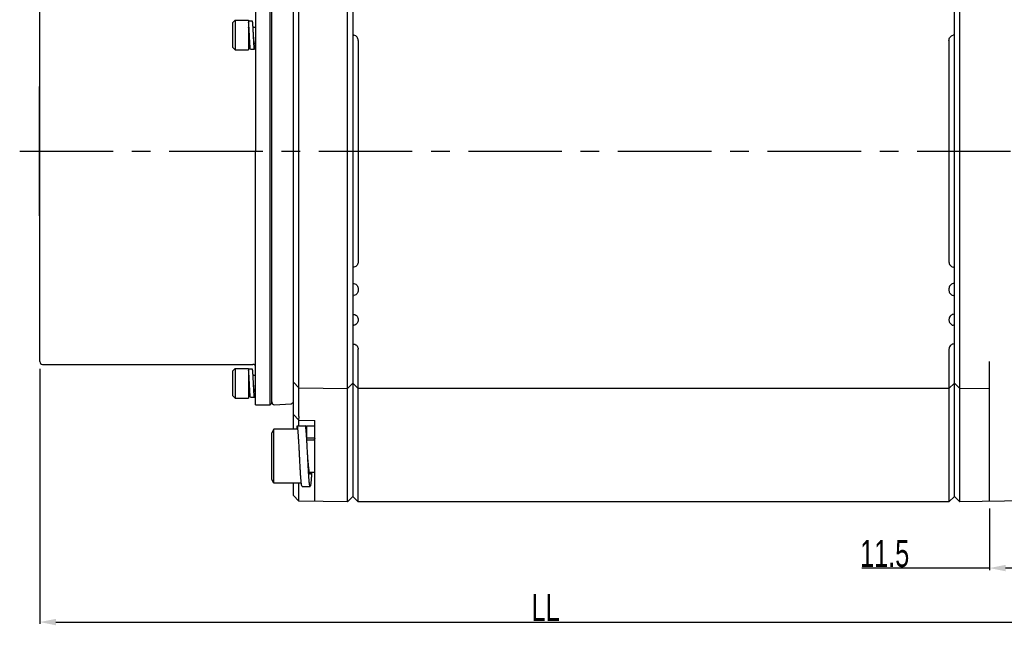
# Model space of a CAD drawing. Header units: millimetres. Extents: x -95 to 535, y -111 to 334.
# Tile 7 of 20: x 111 to 202, y 146 to 202. Entities that reach past the tile are written whole.
import ezdxf

# ---------------------------------------------------------------- set-up
doc = ezdxf.new("R2010")
doc.units = ezdxf.units.MM
doc.header["$LTSCALE"] = 23.1
doc.header["$PDMODE"] = 3
doc.header["$PDSIZE"] = 0.3125
doc.linetypes.add('CENTER', pattern=[0.6, 0.375, -0.075, 0.075, -0.075])
doc.layers.get('0').update_dxf_attribs({"linetype": 'CONTINUOUS'})
doc.layers.get('Defpoints').update_dxf_attribs({"linetype": 'CONTINUOUS'})
for name, color, linetype in [('02___PRT_ALL_AXES', 7, 'CONTINUOUS'), ('3_ALL_AXES', 7, 'CONTINUOUS'), ('7_ALL_FEATURES', 7, 'CONTINUOUS'), ('AXS', 7, 'CONTINUOUS'), ('DEFAULT_1', 7, 'CENTER')]:
    doc.layers.add(name, color=color, linetype=linetype)
doc.styles.get("Standard").update_dxf_attribs({"font": 'txt', "width": 0.7})
doc.dimstyles.new('DIMSTYLE_1', dxfattribs={"dimtxt": 2.5, "dimasz": 1.5, "dimexe": 0.18, "dimexo": 0.0625, "dimgap": 0.09, "dimtad": 1, "dimlfac": 2, "dimdsep": 46, "dimtxsty": 'Standard', "dimblk": '_FILLED', "dimblk1": '_FILLED', "dimblk2": '_FILLED', "dimcen": 0.09, "dimadec": 0, "dimazin": 0, "dimtp": 0.01, "dimtm": 0.01, "dimtfac": 1, "dimtofl": 0, "dimtmove": 0, "dimatfit": 3, "dimldrblk": '_FILLED', "dimfxl": 0, "dimtolj": 1, "dimarcsym": 0})

# ---------------------------------------------------------------- blocks, each defined once
blk = doc.blocks.new('_FILLED')
at = {"color": 0, "linetype": 'ByBlock'}
blk.add_solid([(0, 0), (-1, 0.2), (-1, -0.2)], dxfattribs=at)
blk = doc.blocks.new('*D166')
at = {"color": 0, "linetype": 'Continuous', "lineweight": -2}
for p, q in [((112.775, 169.766), (112.775, 146.139)), ((206.525, 157.262), (206.525, 146.139)), ((114.275, 146.319), (205.025, 146.319))]:
    blk.add_line(p, q, dxfattribs=at)
at = {"layer": 'Defpoints', "color": 0, "linetype": 'Continuous'}
for p in [(112.775, 169.829), (206.525, 157.325), (206.525, 146.319)]:
    blk.add_point(p, dxfattribs=at)
at = {"color": 0, "linetype": 'Continuous', "lineweight": -2, "xscale": 1.5, "yscale": 1.5, "zscale": 1.5, "rotation": 180}
blk.add_blockref('_FILLED', (112.775, 146.319), dxfattribs=at)
at = {"color": 0, "linetype": 'Continuous', "lineweight": -2, "xscale": 1.5, "yscale": 1.5, "zscale": 1.5}
blk.add_blockref('_FILLED', (206.525, 146.319), dxfattribs=at)
at = {"color": 0, "linetype": 'Continuous', "insert": (159.65, 147.659), "char_height": 2.5, "attachment_point": 5}
blk.add_mtext('\\A1;LL', dxfattribs=at)
blk = doc.blocks.new('*D176')
at = {"color": 0, "linetype": 'Continuous', "lineweight": -2}
for p, q in [((206.525, 157.438), (206.525, 151.139)), ((200.775, 156.838), (200.775, 151.139)), ((200.775, 151.319), (188.933, 151.319)), ((205.025, 151.319), (202.275, 151.319))]:
    blk.add_line(p, q, dxfattribs=at)
at = {"layer": 'Defpoints', "color": 0, "linetype": 'Continuous'}
for p in [(206.525, 157.501), (200.775, 156.9), (206.525, 151.319)]:
    blk.add_point(p, dxfattribs=at)
at = {"color": 0, "linetype": 'Continuous', "lineweight": -2, "xscale": 1.5, "yscale": 1.5, "zscale": 1.5, "rotation": 180}
blk.add_blockref('_FILLED', (200.775, 151.319), dxfattribs=at)
at = {"color": 0, "linetype": 'Continuous', "lineweight": -2, "xscale": 1.5, "yscale": 1.5, "zscale": 1.5}
blk.add_blockref('_FILLED', (206.525, 151.319), dxfattribs=at)
at = {"color": 0, "linetype": 'Continuous', "insert": (191.065, 152.659), "char_height": 2.5, "attachment_point": 5}
blk.add_mtext('\\A1;11.5', dxfattribs=at)

msp = doc.modelspace()

# ---------------------------------------------------------------- linework, layer by layer
at = {"color": 7, "linetype": 'Continuous'}
for p, q in [((141.2753, 157.4524), (141.2753, 222.4349)), ((141.7752, 221.9437), (141.7752, 157.9437)), ((197.5252, 157.9437), (197.5252, 221.9437)), ((198.0251, 157.4524), (198.0251, 222.4349)), ((136.2752, 164.1925), (136.2752, 206.442)), ((136.7751, 165.3604), (136.7751, 206.442)), ((130.6252, 201.8187), (130.8752, 202.0687)), ((130.6252, 201.8187), (130.6252, 199.5687)), ((130.8752, 202.0687), (130.8752, 199.3187)), ((141.7752, 200.7098), (141.8834, 200.6858)), ((142.2752, 200.1977), (142.2752, 179.6896)), ((197.0252, 200.1977), (197.0252, 179.6896)), ((197.5252, 200.7098), (197.417, 200.6858)), ((130.6252, 199.5687), (130.8752, 199.3187)), ((112.7252, 195.9437), (112.7252, 183.9437)), ((112.7252, 195.9437), (112.7502, 195.9437)), ((112.7502, 195.9437), (112.7502, 183.9437)), ((112.7252, 183.9437), (112.7502, 183.9437)), ((141.7752, 179.1775), (141.8834, 179.2015)), ((197.5252, 179.1775), (197.417, 179.2015)), ((141.7752, 177.7098), (141.8834, 177.6858)), ((142.2752, 177.1977), (142.2752, 177.0505)), ((197.0252, 177.1977), (197.0252, 177.0505)), ((197.5252, 177.7098), (197.417, 177.6858)), ((141.7752, 176.5383), (141.8834, 176.5623)), ((197.5252, 176.5383), (197.417, 176.5623)), ((141.7752, 174.849), (141.8834, 174.825)), ((142.2752, 174.3368), (142.2752, 174.3005)), ((197.0252, 174.3368), (197.0252, 174.3005)), ((197.5252, 174.849), (197.417, 174.825)), ((141.7752, 173.7883), (141.8834, 173.8123)), ((197.5252, 173.7883), (197.417, 173.8123)), ((141.7752, 172.099), (141.8834, 172.075)), ((142.2752, 157.4437), (142.2752, 171.5868)), ((197.0252, 171.5868), (197.0252, 157.4437)), ((197.5252, 172.099), (197.417, 172.075)), ((130.6252, 169.5687), (130.8752, 169.8187)), ((130.8752, 169.8187), (130.8752, 167.0687)), ((200.7752, 157.5004), (200.7752, 170.4437)), ((130.6252, 169.5687), (130.6252, 167.3187)), ((136.7751, 168.0309), (136.2752, 168.5397)), ((136.7751, 168.0309), (141.2753, 167.9524)), ((141.2753, 167.9524), (141.7752, 168.4437)), ((141.7752, 168.4437), (142.2752, 167.9437)), ((197.0252, 167.9437), (142.2752, 167.9437)), ((197.5252, 168.4437), (197.0252, 167.9437)), ((198.0251, 167.9524), (197.5252, 168.4437)), ((198.0251, 167.9524), (200.7752, 168.0004)), ((130.6252, 167.3187), (130.8752, 167.0687)), ((136.7751, 165.0309), (136.2752, 165.5397)), ((136.6252, 164.1925), (136.6252, 164.4925)), ((136.6252, 164.4925), (137.3752, 164.4925)), ((136.7751, 164.4925), (136.7751, 165.0309)), ((136.7751, 165.0309), (138.2752, 165.0048)), ((137.5252, 163.3675), (137.5252, 164.4925)), ((137.5252, 164.4925), (138.2752, 164.4925)), ((138.2752, 157.5048), (138.2752, 165.0048)), ((134.4744, 164.1925), (134.2752, 163.8475)), ((134.2752, 159.5376), (134.2752, 163.8475)), ((134.4744, 159.1925), (134.4744, 164.1925)), ((136.6252, 164.1925), (134.4744, 164.1925)), ((138.2752, 163.3675), (137.5252, 163.3675)), ((134.4744, 159.1925), (134.2752, 159.5375)), ((137.0084, 159.1925), (134.4744, 159.1925)), ((136.2752, 158.0397), (136.2752, 159.1925)), ((136.7751, 157.5309), (136.7751, 159.1925)), ((137.0752, 158.8925), (137.8252, 158.8925)), ((136.7751, 157.5309), (136.2752, 158.0397)), ((141.7752, 157.9437), (141.2753, 157.4524)), ((141.7752, 157.9437), (142.2752, 157.4437)), ((197.5252, 157.9437), (197.0252, 157.4437)), ((198.0251, 157.4524), (197.5252, 157.9437)), ((141.2753, 157.4524), (136.7751, 157.5309)), ((197.0252, 157.4437), (142.2752, 157.4437)), ((206.0253, 157.592), (198.0251, 157.4524))]:
    msp.add_line(p, q, dxfattribs=at)
for points, start_tangent, end_tangent in [([(142.2752, 200.1977), (142.2492, 200.3569), (142.1706, 200.5038), (142.0456, 200.6183), (141.8834, 200.6858)], (0, 1), (-0.976296, 0.2164396)), ([(197.0252, 200.1977), (197.0512, 200.3569), (197.1299, 200.5038), (197.2548, 200.6183), (197.417, 200.6858)], (0, 1), (0.976296, 0.2164396)), ([(142.2752, 179.6896), (142.2492, 179.5305), (142.1706, 179.3835), (142.0456, 179.2691), (141.8834, 179.2015)], (0, -1), (-0.976296, -0.2164396)), ([(197.0252, 179.6896), (197.0512, 179.5305), (197.1299, 179.3835), (197.2548, 179.2691), (197.417, 179.2015)], (0, -1), (0.976296, -0.2164396)), ([(141.8834, 177.6858), (142.0451, 177.6186), (142.17, 177.5046), (142.249, 177.3574), (142.2752, 177.1977)], (0.976296, -0.2164396), (0, -1)), ([(142.2752, 177.0505), (142.2492, 176.8913), (142.1706, 176.7444), (142.0456, 176.6299), (141.8834, 176.5623)], (0, -1), (-0.976296, -0.2164396)), ([(197.417, 177.6858), (197.2554, 177.6186), (197.1305, 177.5046), (197.0514, 177.3574), (197.0252, 177.1977)], (-0.976296, -0.2164396), (0, -1)), ([(197.0252, 177.0505), (197.0512, 176.8913), (197.1299, 176.7444), (197.2548, 176.6299), (197.417, 176.5623)], (0, -1), (0.976296, -0.2164396)), ([(141.8834, 174.825), (142.0451, 174.7578), (142.17, 174.6437), (142.249, 174.4966), (142.2752, 174.3368)], (0.976296, -0.2164396), (0, -1)), ([(142.2752, 174.3005), (142.2492, 174.1413), (142.1706, 173.9944), (142.0456, 173.8799), (141.8834, 173.8123)], (0, -1), (-0.976296, -0.2164396)), ([(197.417, 174.825), (197.2554, 174.7578), (197.1305, 174.6437), (197.0514, 174.4966), (197.0252, 174.3368)], (-0.976296, -0.2164396), (0, -1)), ([(197.0252, 174.3005), (197.0512, 174.1413), (197.1299, 173.9944), (197.2548, 173.8799), (197.417, 173.8123)], (0, -1), (0.976296, -0.2164396)), ([(141.8834, 172.075), (142.0451, 172.0078), (142.17, 171.8937), (142.249, 171.7466), (142.2752, 171.5868)], (0.976296, -0.2164396), (0, -1)), ([(197.417, 172.075), (197.2554, 172.0078), (197.1305, 171.8937), (197.0514, 171.7466), (197.0252, 171.5868)], (-0.976296, -0.2164396), (0, -1)), ([(136.7751, 165.3604), (136.772, 165.2606), (136.7626, 165.1605), (136.7469, 165.0597)], (0, -1), (-0.1828788, -0.9831355)), ([(136.8502, 161.6925), (136.8476, 161.7443), (136.837, 161.9509), (136.8264, 162.1561), (136.8158, 162.3587), (136.8052, 162.5578), (136.7946, 162.7521), (136.784, 162.9406), (136.7735, 163.1223), (136.7629, 163.2962), (136.7523, 163.4613), (136.7417, 163.6168), (136.7311, 163.7617), (136.7205, 163.8954), (136.7099, 164.017), (136.6993, 164.126), (136.6887, 164.2216), (136.6782, 164.3034), (136.6676, 164.371), (136.657, 164.424), (136.6464, 164.462), (136.6358, 164.4849), (136.6252, 164.4925)], (-0.0510901, 0.998694), (-1, 0)), ([(137.5084, 163.3664), (137.5023, 163.4613), (137.4917, 163.6168), (137.4811, 163.7617), (137.4705, 163.8954), (137.4599, 164.017), (137.4493, 164.126), (137.4387, 164.2216), (137.4282, 164.3034), (137.4176, 164.371), (137.407, 164.424), (137.3964, 164.462), (137.3858, 164.4849), (137.3752, 164.4925)], (-0.0636864, 0.99797), (-1, 0)), ([(137.5252, 164.4925), (137.5146, 164.4849), (137.504, 164.462), (137.4935, 164.424), (137.4829, 164.371), (137.4723, 164.3034), (137.4617, 164.2216), (137.4511, 164.126), (137.4502, 164.1169)], (-1, 0), (-0.1017665, -0.9948083)), ([(137.5252, 163.3675), (137.5116, 163.3599), (137.5084, 163.3562)], (-1, 0), (-0.6134759, -0.7897134)), ([(137.6002, 161.6925), (137.5976, 161.7443), (137.587, 161.9509), (137.5764, 162.1561), (137.5658, 162.3587), (137.5552, 162.5578), (137.5446, 162.7521), (137.534, 162.9406), (137.5235, 163.1223), (137.5129, 163.2962), (137.5084, 163.3664)], (-0.0510901, 0.998694), (-0.0636864, 0.99797)), ([(138.2752, 163.3675), (138.2616, 163.3599), (138.2479, 163.3373), (138.2343, 163.2997), (138.2207, 163.2475), (138.2092, 163.1926)], (-1, 0), (-0.1891347, -0.9819511)), ([(137.0752, 158.8934), (137.0699, 158.8944), (137.0593, 158.9097), (137.0487, 158.9402), (137.0382, 158.9857), (137.0276, 159.046), (137.017, 159.1208), (137.0064, 159.2096), (136.9958, 159.3119), (136.9852, 159.4273), (136.9746, 159.555), (136.964, 159.6944), (136.9535, 159.8447), (136.9429, 160.0051), (136.9323, 160.1748), (136.9217, 160.3527), (136.9111, 160.5379), (136.9005, 160.7295), (136.8899, 160.9263), (136.8793, 161.1273), (136.8687, 161.3313), (136.8582, 161.5374), (136.8502, 161.6925)], (-1, 0), (-0.0510901, 0.998694)), ([(137.8252, 160.0175), (137.8116, 160.0251), (137.7979, 160.0478), (137.7843, 160.0854), (137.7707, 160.1375), (137.757, 160.2037), (137.7434, 160.2834), (137.7298, 160.3759), (137.7161, 160.4803), (137.7025, 160.5956), (137.6889, 160.7209), (137.6752, 160.855), (137.6616, 160.9967), (137.6479, 161.1447), (137.6343, 161.2976), (137.6207, 161.4541), (137.607, 161.6128), (137.6002, 161.6925)], (-1, 0), (-0.0852052, 0.9963634)), ([(137.8252, 158.8934), (137.8199, 158.8944), (137.8093, 158.9097), (137.7987, 158.9402), (137.7882, 158.9857), (137.7776, 159.046), (137.767, 159.1208), (137.7564, 159.2096), (137.7458, 159.3119), (137.7352, 159.4273), (137.7246, 159.555), (137.714, 159.6944), (137.7035, 159.8447), (137.6929, 160.0051), (137.6823, 160.1748), (137.6717, 160.3527), (137.6611, 160.5379), (137.6505, 160.7295), (137.6399, 160.9263), (137.6293, 161.1273), (137.6187, 161.3313), (137.6082, 161.5374), (137.6002, 161.6925)], (-1, 0), (-0.0510901, 0.998694)), ([(137.9692, 160.1925), (137.9682, 160.1748), (137.9576, 160.0051), (137.947, 159.8447), (137.9364, 159.6944), (137.9258, 159.555), (137.9152, 159.4273), (137.9046, 159.3119), (137.894, 159.2096), (137.8835, 159.1208), (137.8729, 159.046), (137.8623, 158.9857), (137.8517, 158.9402), (137.8411, 158.9097), (137.8305, 158.8944), (137.8252, 158.8934)], (-0.060474, -0.9981698), (-1, 0)), ([(137.8913, 160.1925), (137.8798, 160.1375), (137.8661, 160.0854), (137.8525, 160.0478), (137.8389, 160.0251), (137.8252, 160.0175)], (-0.1893495, -0.9819098), (-1, 0))]:
    msp.add_spline(points, degree=3, dxfattribs=dict(at, start_tangent=start_tangent, end_tangent=end_tangent))
at = {"layer": '02___PRT_ALL_AXES', "color": 7, "linetype": 'Continuous'}
for p, q in [((130.8752, 202.0687), (132.1252, 202.0687)), ((132.1252, 202.0687), (132.1252, 199.3187)), ((132.536, 201.4437), (132.7752, 201.4437)), ((132.1252, 199.9437), (132.2394, 199.9437)), ((132.6752, 199.9437), (132.7752, 199.9437)), ((130.8752, 199.3187), (132.1252, 199.3187)), ((130.8752, 169.8187), (132.1252, 169.8187)), ((132.1252, 169.8187), (132.1252, 167.0687)), ((132.536, 169.1937), (132.7752, 169.1937)), ((130.8752, 167.0687), (132.1252, 167.0687)), ((132.1252, 167.6937), (132.2394, 167.6937)), ((132.6752, 167.6937), (132.7752, 167.6937))]:
    msp.add_line(p, q, dxfattribs=at)
at = {"layer": '3_ALL_AXES', "color": 7, "linetype": 'Continuous'}
for p, q in [((132.7752, 166.4437), (132.7752, 189.9437)), ((113.0252, 170.1937), (132.5252, 170.1937)), ((132.7752, 166.4437), (134.1252, 166.4437)), ((134.5383, 166.4575), (136.0383, 166.5361))]:
    msp.add_line(p, q, dxfattribs=at)
at = {"layer": '7_ALL_FEATURES', "color": 7, "linetype": 'Continuous'}
for p, q in [((112.7752, 170.4437), (112.7752, 214.9437)), ((134.1252, 166.4437), (134.1252, 213.4437)), ((132.7752, 211.0553), (132.7752, 189.9437)), ((134.2752, 166.5939), (134.2752, 206.787)), ((132.4752, 201.9937), (132.1252, 201.9937)), ((132.3002, 199.3937), (132.6752, 199.3937)), ((132.4752, 169.7437), (132.1252, 169.7437)), ((132.3002, 167.1437), (132.6752, 167.1437)), ((134.1252, 166.4437), (134.2752, 166.5937))]:
    msp.add_line(p, q, dxfattribs=at)
for centre, start, end in [((113.0252, 170.4437), 180, 270), ((132.5252, 169.9437), 0, 90), ((134.5252, 166.7071), 180, 273), ((136.0252, 166.7857), 273, 338.25)]:
    msp.add_arc(centre, 0.25, start, end, dxfattribs=at)
for points, start_tangent, end_tangent in [([(132.2002, 200.6937), (132.1956, 200.7886), (132.1909, 200.8829), (132.1863, 200.9763), (132.1816, 201.0682), (132.177, 201.1581), (132.1723, 201.2455), (132.1677, 201.3299), (132.163, 201.411), (132.1584, 201.4882), (132.1537, 201.5612), (132.1491, 201.6295), (132.1444, 201.6929), (132.1398, 201.7509), (132.1351, 201.8033), (132.1304, 201.8498), (132.1258, 201.8901), (132.1253, 201.8944)], (-0.0489121, 0.9988031), (-0.126144, 0.9920119)), ([(132.5752, 200.6937), (132.5706, 200.7886), (132.5659, 200.8829), (132.5613, 200.9763), (132.5566, 201.0682), (132.552, 201.1581), (132.5473, 201.2455), (132.5427, 201.3299), (132.538, 201.411), (132.5334, 201.4882), (132.5287, 201.5612), (132.5241, 201.6295), (132.5194, 201.6929), (132.5148, 201.7509), (132.5101, 201.8033), (132.5054, 201.8498), (132.5008, 201.8901), (132.4961, 201.924), (132.4915, 201.9514), (132.4868, 201.972), (132.4822, 201.9859), (132.4775, 201.9928), (132.4752, 201.9933)], (-0.0489121, 0.9988031), (-1, 0.0000009)), ([(132.2002, 200.6937), (132.1942, 200.765), (132.1881, 200.8356), (132.182, 200.905), (132.176, 200.9724), (132.1699, 201.0373), (132.1639, 201.0991), (132.1578, 201.1573), (132.1517, 201.2112), (132.1457, 201.2605), (132.1396, 201.3046), (132.1335, 201.3432), (132.1275, 201.3759), (132.1254, 201.3859)], (-0.0845782, 0.9964168), (-0.2157891, 0.97644)), ([(132.3002, 199.3941), (132.2979, 199.3945), (132.2932, 199.4015), (132.2886, 199.4153), (132.2839, 199.4359), (132.2793, 199.4633), (132.2746, 199.4972), (132.27, 199.5375), (132.2653, 199.584), (132.2607, 199.6364), (132.256, 199.6944), (132.2514, 199.7578), (132.2467, 199.8262), (132.2421, 199.8991), (132.2374, 199.9764), (132.2328, 200.0574), (132.2281, 200.1419), (132.2235, 200.2293), (132.2188, 200.3191), (132.2142, 200.411), (132.2095, 200.5044), (132.2049, 200.5988), (132.2002, 200.6937)], (-1, 0.0000009), (-0.0489121, 0.9988031)), ([(132.6752, 199.9439), (132.6722, 199.9445), (132.6661, 199.9513), (132.6601, 199.9648), (132.654, 199.9849), (132.6479, 200.0114), (132.6419, 200.0441), (132.6358, 200.0827), (132.6298, 200.1269), (132.6237, 200.1761), (132.6176, 200.23), (132.6116, 200.2882), (132.6055, 200.35), (132.5995, 200.4149), (132.5934, 200.4824), (132.5873, 200.5517), (132.5813, 200.6224), (132.5752, 200.6937)], (-1, 0.0000004), (-0.0845782, 0.9964168)), ([(132.6752, 199.3941), (132.6729, 199.3945), (132.6682, 199.4015), (132.6636, 199.4153), (132.6589, 199.4359), (132.6543, 199.4633), (132.6496, 199.4972), (132.645, 199.5375), (132.6403, 199.584), (132.6357, 199.6364), (132.631, 199.6944), (132.6264, 199.7578), (132.6217, 199.8262), (132.6171, 199.8991), (132.6124, 199.9764), (132.6078, 200.0574), (132.6031, 200.1419), (132.5985, 200.2293), (132.5938, 200.3191), (132.5892, 200.411), (132.5845, 200.5044), (132.5799, 200.5988), (132.5752, 200.6937)], (-1, 0.0000009), (-0.0489121, 0.9988031)), ([(132.7334, 199.8991), (132.7287, 199.8262), (132.7241, 199.7578)], (-0.0617524, -0.9980915), (-0.0703795, -0.9975203)), ([(132.7361, 199.9437), (132.7334, 199.8991)], (-0.0598465, -0.9982076), (-0.0617524, -0.9980915)), ([(132.7241, 199.7578), (132.7194, 199.6944), (132.7148, 199.6364), (132.7101, 199.584), (132.7054, 199.5375), (132.7008, 199.4972), (132.6961, 199.4633), (132.6915, 199.4359), (132.6868, 199.4153), (132.6822, 199.4015), (132.6775, 199.3945), (132.6752, 199.3941)], (-0.0703795, -0.9975203), (-1, 0.0000009)), ([(132.5752, 168.4437), (132.5706, 168.5386), (132.5659, 168.6329), (132.5613, 168.7263), (132.5566, 168.8182), (132.552, 168.9081), (132.5473, 168.9955), (132.5427, 169.0799), (132.538, 169.161), (132.5334, 169.2382), (132.5287, 169.3112), (132.5241, 169.3795), (132.5194, 169.4429), (132.5148, 169.5009), (132.5101, 169.5533), (132.5054, 169.5998), (132.5008, 169.6401), (132.4961, 169.674), (132.4915, 169.7014), (132.4868, 169.722), (132.4822, 169.7359), (132.4775, 169.7428), (132.4752, 169.7433)], (-0.0489121, 0.9988031), (-1, 0.0000009)), ([(132.2002, 168.4437), (132.1956, 168.5386), (132.1909, 168.6329), (132.1863, 168.7263), (132.1816, 168.8182), (132.177, 168.9081), (132.1723, 168.9955), (132.1677, 169.0799), (132.163, 169.161), (132.1584, 169.2382), (132.1537, 169.3112), (132.1491, 169.3795), (132.1444, 169.4429), (132.1398, 169.5009), (132.1351, 169.5533), (132.1304, 169.5998), (132.1258, 169.6401), (132.1253, 169.6444)], (-0.0489121, 0.9988031), (-0.126144, 0.9920119)), ([(132.2002, 168.4437), (132.1942, 168.515), (132.1881, 168.5856), (132.182, 168.655), (132.176, 168.7224), (132.1699, 168.7873), (132.1639, 168.8491), (132.1578, 168.9073), (132.1517, 168.9612), (132.1457, 169.0105), (132.1396, 169.0546), (132.1335, 169.0932), (132.1275, 169.1259), (132.1254, 169.1359)], (-0.0845782, 0.9964168), (-0.2157891, 0.97644)), ([(132.3002, 167.1441), (132.2979, 167.1445), (132.2932, 167.1515), (132.2886, 167.1653), (132.2839, 167.1859), (132.2793, 167.2133), (132.2746, 167.2472), (132.27, 167.2875), (132.2653, 167.334), (132.2607, 167.3864), (132.256, 167.4444), (132.2514, 167.5078), (132.2467, 167.5762), (132.2421, 167.6491), (132.2374, 167.7264), (132.2328, 167.8074), (132.2281, 167.8919), (132.2235, 167.9793), (132.2188, 168.0691), (132.2142, 168.161), (132.2095, 168.2544), (132.2049, 168.3488), (132.2002, 168.4437)], (-1, 0.0000009), (-0.0489121, 0.9988031)), ([(132.6752, 167.6939), (132.6722, 167.6945), (132.6661, 167.7013), (132.6601, 167.7148), (132.654, 167.7349), (132.6479, 167.7614), (132.6419, 167.7941), (132.6358, 167.8327), (132.6298, 167.8769), (132.6237, 167.9261), (132.6176, 167.98), (132.6116, 168.0382), (132.6055, 168.1), (132.5995, 168.1649), (132.5934, 168.2324), (132.5873, 168.3017), (132.5813, 168.3724), (132.5752, 168.4437)], (-1, 0.0000004), (-0.0845782, 0.9964168)), ([(132.6752, 167.1441), (132.6729, 167.1445), (132.6682, 167.1515), (132.6636, 167.1653), (132.6589, 167.1859), (132.6543, 167.2133), (132.6496, 167.2472), (132.645, 167.2875), (132.6403, 167.334), (132.6357, 167.3864), (132.631, 167.4444), (132.6264, 167.5078), (132.6217, 167.5762), (132.6171, 167.6491), (132.6124, 167.7264), (132.6078, 167.8074), (132.6031, 167.8919), (132.5985, 167.9793), (132.5938, 168.0691), (132.5892, 168.161), (132.5845, 168.2544), (132.5799, 168.3488), (132.5752, 168.4437)], (-1, 0.0000009), (-0.0489121, 0.9988031)), ([(132.7241, 167.5078), (132.7194, 167.4444), (132.7148, 167.3864), (132.7101, 167.334), (132.7054, 167.2875), (132.7008, 167.2472), (132.6961, 167.2133), (132.6915, 167.1859), (132.6868, 167.1653), (132.6822, 167.1515), (132.6775, 167.1445), (132.6752, 167.1441)], (-0.0703795, -0.9975203), (-1, 0.0000009)), ([(132.7334, 167.6491), (132.7287, 167.5762), (132.7241, 167.5078)], (-0.0617524, -0.9980915), (-0.0703795, -0.9975203)), ([(132.7361, 167.6937), (132.7334, 167.6491)], (-0.0598465, -0.9982076), (-0.0617524, -0.9980915))]:
    msp.add_spline(points, degree=3, dxfattribs=dict(at, start_tangent=start_tangent, end_tangent=end_tangent))
at = {"layer": 'AXS', "color": 7, "linetype": 'Continuous'}
for p, q in [((137.5192, 163.1925), (138.2752, 163.1925)), ((137.7593, 160.1925), (138.2752, 160.1925))]:
    msp.add_line(p, q, dxfattribs=at)
at = {"layer": 'DEFAULT_1', "color": 7, "linetype": 'CENTER'}
msp.add_line((110.9124, 189.9437), (234.7752, 189.9437), dxfattribs=at)

# ---------------------------------------------------------------- dimensions: what is measured, and where the dimension line sits
at = {"color": 7, "linetype": 'Continuous'}
dim = msp.add_linear_dim(base=(206.5252, 146.3187), p1=(112.7752, 169.8287), p2=(206.5252, 157.3248), text='LL', dimstyle='DIMSTYLE_1', dxfattribs=at)
dim.commit()
dim.dimension.update_dxf_attribs({"geometry": '*D166', "text_midpoint": (159.6502, 146.3187), "dimtype": 160})
dim = msp.add_linear_dim(base=(206.5252, 151.3187), p1=(200.7752, 156.9004), p2=(206.5252, 157.5008), dimstyle='DIMSTYLE_1', dxfattribs=at)
dim.commit()
dim.dimension.update_dxf_attribs({"geometry": '*D176', "text_midpoint": (191.0651, 151.3187), "dimtype": 160})

doc.saveas('drawing.dxf')
